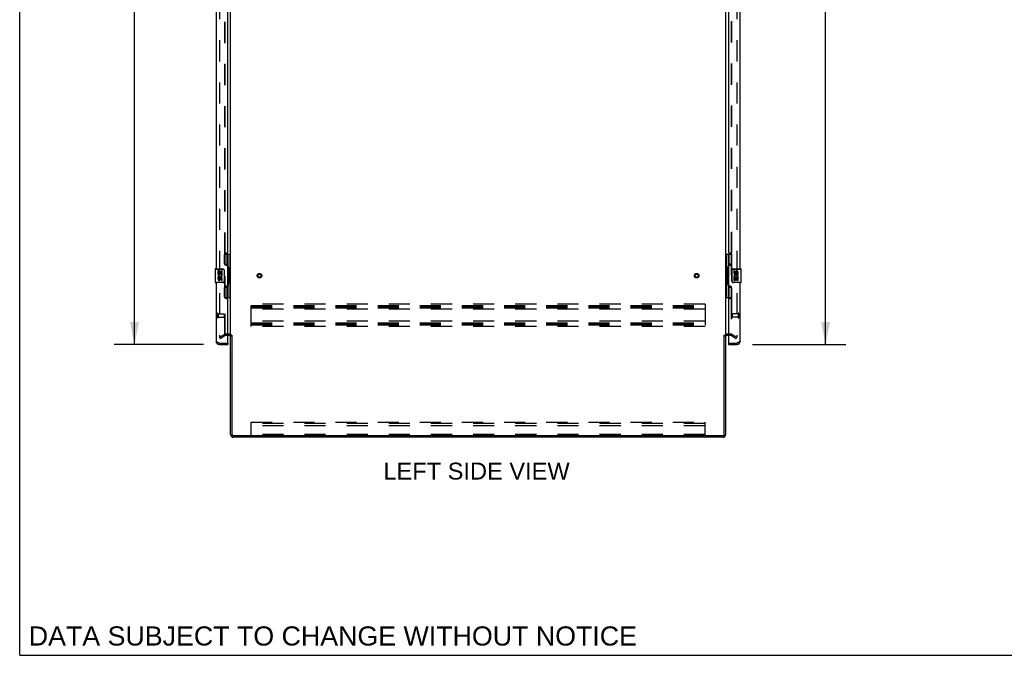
# Model space of a CAD drawing. Header units: inches. Extents: x 0 to 279, y 0 to 180.
# Tile 1 of 41: x 0 to 72, y 0 to 46. Entities that reach past the tile are written whole.
import ezdxf

# ---------------------------------------------------------------- set-up
doc = ezdxf.new("R2010")
doc.units = ezdxf.units.IN
doc.header["$LTSCALE"] = 15.327869
doc.header["$MEASUREMENT"] = 0
doc.linetypes.add('HIDDEN', pattern=[0.2, 0.1, -0.1])
doc.layers.get('0').update_dxf_attribs({"linetype": 'CONTINUOUS'})
for name, color, linetype in [('DEFAULT_2', 8, 'HIDDEN'), ('DIMENSIONS', 7, 'CONTINUOUS'), ('FRONT_SLAVE_DOOR_ASSEMBLY', 7, 'CONTINUOUS'), ('REAR_MASTER_DOOR_ASSEMBLY', 7, 'CONTINUOUS')]:
    doc.layers.add(name, color=color, linetype=linetype)
doc.styles.get("Standard").update_dxf_attribs({"font": 'arial.ttf'})
doc.dimstyles.new('DIMSTYLE_1', dxfattribs={"dimtxt": 1.229508, "dimasz": 1.639344, "dimexe": 0.09, "dimexo": 0.07, "dimgap": 0.0375, "dimtad": 0, "dimtih": 1, "dimtoh": 1, "dimzin": 4, "dimdsep": 46, "dimtxsty": 'Standard', "dimblk": '_FILLED', "dimblk1": '_FILLED', "dimblk2": '_FILLED', "dimcen": 0.09, "dimazin": 1, "dimtfac": 1, "dimtdec": 3, "dimtofl": 0, "dimtmove": 0, "dimatfit": 3, "dimldrblk": '_FILLED', "dimfxl": 0, "dimtolj": 1, "dimtzin": 4, "dimarcsym": 0})

# ---------------------------------------------------------------- blocks, each defined once
blk = doc.blocks.new('_FILLED')
at = {"color": 0, "linetype": 'ByBlock'}
blk.add_solid([(0, 0), (-1, 0.2), (-1, -0.2)], dxfattribs=at)
blk = doc.blocks.new('*D3')
at = {"layer": 'DIMENSIONS', "color": 2, "linetype": 'Continuous'}
for p, q in [((53.294, 85.119), (60.082, 85.119)), ((58.606, 85.119), (58.606, 56.847)), ((58.606, 22.619), (58.606, 50.699)), ((53.294, 22.619), (60.082, 22.619))]:
    blk.add_line(p, q, dxfattribs=at)
at = {"layer": 'DIMENSIONS', "color": 2, "linetype": 'Continuous', "xscale": 1.6393442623, "yscale": 1.6393442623, "zscale": 1.6393442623}
for p, rotation in [((58.606, 85.119), 90), ((58.606, 22.619), 270)]:
    blk.add_blockref('_FILLED', p, dxfattribs=dict(at, rotation=rotation))
at = {"layer": 'DIMENSIONS', "color": 2, "linetype": 'Continuous', "insert": (58.606, 56.232), "char_height": 1.2295, "width": 6.28923, "attachment_point": 2, "line_spacing_factor": 0.9}
blk.add_mtext('62.50\\PFRONT\\PDOORS', dxfattribs=at)
blk = doc.blocks.new('*D6')
at = {"layer": 'DIMENSIONS', "color": 2, "linetype": 'Continuous'}
for p, q in [((13.376, 85.119), (6.872, 85.119)), ((8.348, 85.119), (8.348, 56.73)), ((8.348, 22.619), (8.348, 50.583)), ((13.376, 22.619), (6.872, 22.619))]:
    blk.add_line(p, q, dxfattribs=at)
at = {"layer": 'DIMENSIONS', "color": 2, "linetype": 'Continuous', "xscale": 1.6393442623, "yscale": 1.6393442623, "zscale": 1.6393442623}
for p, rotation in [((8.348, 85.119), 90), ((8.348, 22.619), 270)]:
    blk.add_blockref('_FILLED', p, dxfattribs=dict(at, rotation=rotation))
at = {"layer": 'DIMENSIONS', "color": 2, "linetype": 'Continuous', "insert": (8.348, 56.116), "char_height": 1.2295, "width": 6.28923, "attachment_point": 2, "line_spacing_factor": 0.9}
blk.add_mtext('62.50\\PREAR\\PDOORS', dxfattribs=at)

msp = doc.modelspace()

# ---------------------------------------------------------------- linework, layer by layer
at = {"color": 7, "linetype": 'Continuous'}
for q in [(0, 180.328), (278.689, 0)]:
    msp.add_line((0, 0), q, dxfattribs=at)
at = {"color": 3, "linetype": 'Continuous'}
for p, q in [((15.335, 23.317), (15.335, 84.421)), ((51.335, 84.421), (51.335, 23.317)), ((14.915, 29.223), (14.915, 29.194)), ((14.931, 29.238), (14.931, 29.194)), ((51.74, 29.194), (51.74, 29.238)), ((51.756, 29.194), (51.756, 29.223)), ((14.915, 26.044), (14.915, 26.014)), ((14.931, 26.044), (14.931, 25.999)), ((51.74, 25.999), (51.74, 26.044)), ((51.756, 26.014), (51.756, 26.044)), ((15.25, 23.265), (15.131, 23.265)), ((15.335, 16.058), (15.335, 23.285)), ((15.439, 16.063), (15.439, 23.286)), ((51.231, 16.063), (51.231, 23.286)), ((51.335, 23.285), (51.335, 16.058)), ((51.539, 23.265), (51.42, 23.265)), ((51.146, 15.869), (15.524, 15.869)), ((51.141, 15.973), (15.529, 15.973))]:
    msp.add_line(p, q, dxfattribs=at)
for centre, radius, start, end in [((15.25, 23.18), 0.085, 0, 90), ((51.42, 23.18), 0.085, 90, 180), ((15.524, 16.058), 0.189, 180, 270), ((15.529, 16.063), 0.09, 180, 270), ((51.141, 16.063), 0.09, 270, 360), ((51.146, 16.058), 0.189, 270, 360)]:
    msp.add_arc(centre, radius, start, end, dxfattribs=at)
at = {"color": 7, "linetype": 'Continuous'}
for centre, radius, start, end in [((15.25, 23.18), 0.189, 34.02937, 46.48703), ((51.42, 23.18), 0.189, 133.51297, 145.97063), ((15.524, 16.058), 0.085, 183.75801, 266.24199), ((51.146, 16.058), 0.085, 273.75801, 356.24199)]:
    msp.add_arc(centre, radius, start, end, dxfattribs=at)
at = {"layer": 'DEFAULT_2', "color": 8, "linetype": 'HIDDEN'}
for p, q in [((14.523, 84.603), (14.523, 23.134)), ((52.148, 84.603), (52.148, 23.134)), ((14.915, 29.223), (14.915, 52.264)), ((14.931, 29.238), (14.931, 52.249)), ((51.74, 52.249), (51.74, 29.238)), ((51.756, 52.264), (51.756, 29.223)), ((14.915, 26.044), (14.915, 29.194)), ((14.931, 26.044), (14.931, 29.194)), ((51.74, 29.194), (51.74, 26.044)), ((51.756, 29.194), (51.756, 26.044)), ((14.915, 23.298), (14.915, 26.014)), ((14.931, 23.317), (14.931, 25.999)), ((51.74, 25.999), (51.74, 23.317)), ((51.756, 26.014), (51.756, 23.298)), ((49.835, 25.556), (16.835, 25.556)), ((16.835, 23.931), (16.835, 25.556)), ((16.835, 25.452), (49.835, 25.452)), ((16.835, 25.369), (49.835, 25.369)), ((16.835, 25.285), (49.835, 25.285)), ((49.835, 25.181), (16.835, 25.181)), ((49.835, 25.556), (49.835, 23.931)), ((49.835, 24.306), (16.835, 24.306)), ((16.835, 24.202), (49.835, 24.202)), ((16.835, 24.119), (49.835, 24.119)), ((16.835, 24.035), (49.835, 24.035)), ((49.835, 23.931), (16.835, 23.931)), ((14.523, 23.154), (14.863, 23.35)), ((14.575, 23.064), (14.523, 23.154)), ((14.575, 23.064), (14.915, 23.26)), ((15.25, 23.369), (14.931, 23.369)), ((15.131, 23.265), (14.931, 23.265)), ((51.74, 23.369), (51.42, 23.369)), ((51.74, 23.265), (51.539, 23.265)), ((51.756, 23.26), (52.096, 23.064)), ((51.808, 23.35), (52.148, 23.154)), ((52.096, 23.064), (52.148, 23.154)), ((16.835, 16.973), (49.835, 16.973)), ((16.835, 15.973), (16.835, 16.973)), ((49.835, 16.868), (16.835, 16.868)), ((49.835, 16.691), (16.835, 16.691)), ((49.835, 15.973), (49.835, 16.973)), ((49.835, 16.077), (16.835, 16.077))]:
    msp.add_line(p, q, dxfattribs=at)
for points in [[(14.523, 23.134), (14.523, 23.132), (14.523, 23.13), (14.524, 23.128), (14.525, 23.126), (14.525, 23.124), (14.527, 23.122), (14.528, 23.12), (14.529, 23.119), (14.531, 23.117), (14.533, 23.116), (14.535, 23.115), (14.536, 23.115)], [(14.54, 23.114), (14.538, 23.114), (14.536, 23.115)], [(14.548, 23.116), (14.546, 23.115), (14.544, 23.115), (14.542, 23.114), (14.54, 23.114), (14.54, 23.114)], [(52.131, 23.114), (52.13, 23.114), (52.128, 23.114), (52.126, 23.115), (52.125, 23.115), (52.123, 23.116)], [(52.148, 23.134), (52.148, 23.132), (52.147, 23.13), (52.147, 23.128), (52.146, 23.126), (52.145, 23.124), (52.144, 23.122), (52.143, 23.12), (52.141, 23.119), (52.14, 23.117), (52.138, 23.116), (52.136, 23.115), (52.134, 23.115), (52.132, 23.114), (52.131, 23.114)]]:
    msp.add_lwpolyline(points, dxfattribs=at)
for centre, radius in [((17.439, 27.619), 0.164), ((17.439, 27.619), 0.142), ((17.439, 27.619), 0.124), ((17.439, 27.619), 0.114), ((49.231, 27.619), 0.164), ((49.231, 27.619), 0.142), ((49.231, 27.619), 0.124), ((49.231, 27.619), 0.114)]:
    msp.add_circle(centre, radius, dxfattribs=at)
for centre, radius, start, end in [((14.931, 23.232), 0.137, 90, 120), ((14.931, 23.232), 0.033, 90, 120), ((15.25, 23.18), 0.189, 46.48703, 90), ((15.25, 23.18), 0.189, 0, 34.02937), ((51.42, 23.18), 0.189, 145.97063, 180), ((51.42, 23.18), 0.189, 90, 133.51297), ((51.74, 23.232), 0.137, 60, 90), ((51.74, 23.232), 0.033, 60, 90)]:
    msp.add_arc(centre, radius, start, end, dxfattribs=at)
at = {"layer": 'FRONT_SLAVE_DOOR_ASSEMBLY', "color": 3, "linetype": 'Continuous'}
for p, q in [((52.393, 28.119), (52.393, 53.369)), ((51.539, 52.161), (51.539, 29.326)), ((51.659, 29.266), (51.599, 29.266)), ((51.789, 28.516), (51.789, 29.136)), ((51.539, 28.326), (51.539, 26.911)), ((51.599, 28.386), (51.659, 28.386)), ((51.659, 26.851), (51.599, 26.851)), ((51.789, 26.101), (51.789, 26.721)), ((52.393, 22.865), (52.393, 27.119)), ((51.539, 25.911), (51.539, 22.743)), ((51.599, 25.971), (51.659, 25.971)), ((51.539, 22.619), (52.147, 22.619)), ((51.559, 22.723), (52.147, 22.723)), ((52.179, 22.735), (52.147, 22.723))]:
    msp.add_line(p, q, dxfattribs=at)
at = {"layer": 'FRONT_SLAVE_DOOR_ASSEMBLY', "color": 7, "linetype": 'Continuous'}
for p, q in [((51.335, 29.194), (51.776, 29.194)), ((51.374, 29.194), (51.374, 28.169)), ((51.512, 29.194), (51.512, 26.044)), ((51.599, 28.459), (51.599, 29.194)), ((51.739, 29.194), (51.739, 28.414)), ((51.353, 28.169), (51.475, 28.169)), ((51.353, 28.169), (51.353, 27.069)), ((51.397, 27.069), (51.397, 28.169)), ((51.475, 28.199), (51.475, 28.219)), ((51.475, 27.069), (51.475, 28.169)), ((51.739, 28.459), (51.512, 28.459)), ((51.798, 28.019), (51.806, 28.019)), ((51.798, 27.219), (51.798, 28.019)), ((51.806, 27.219), (51.806, 28.019)), ((51.896, 28.104), (52.453, 28.104)), ((51.898, 28.119), (52.438, 28.119)), ((51.934, 28.119), (51.934, 28.104)), ((51.999, 27.964), (51.936, 27.964)), ((51.936, 27.964), (51.936, 27.828)), ((51.999, 27.828), (51.999, 27.964)), ((52.19, 28.119), (52.19, 28.104)), ((52.453, 27.134), (52.453, 28.104)), ((51.798, 27.219), (51.806, 27.219)), ((51.954, 27.503), (51.936, 27.503)), ((51.936, 27.503), (51.936, 27.273)), ((51.936, 27.273), (51.999, 27.273)), ((51.989, 27.503), (52.016, 27.522)), ((51.989, 27.503), (52.25, 27.503)), ((51.999, 27.44), (52.064, 27.44)), ((51.999, 27.273), (51.999, 27.44)), ((52.064, 27.891), (52.064, 27.822)), ((52.064, 27.44), (52.064, 27.304)), ((52.064, 27.304), (52.125, 27.304)), ((52.125, 27.828), (52.125, 27.87)), ((52.125, 27.44), (52.187, 27.44)), ((52.125, 27.304), (52.125, 27.44)), ((52.18, 27.539), (52.237, 27.514)), ((52.187, 27.87), (52.187, 27.734)), ((52.187, 27.734), (52.25, 27.734)), ((52.187, 27.44), (52.187, 27.273)), ((52.187, 27.273), (52.25, 27.273)), ((52.25, 27.734), (52.25, 27.87)), ((52.25, 27.273), (52.25, 27.503)), ((51.353, 27.069), (51.475, 27.069)), ((51.374, 27.069), (51.374, 26.044)), ((51.475, 27.018), (51.475, 27.038)), ((51.512, 26.779), (51.739, 26.779)), ((51.599, 26.044), (51.599, 26.779)), ((51.739, 26.824), (51.739, 26.044)), ((52.453, 27.134), (51.896, 27.134)), ((52.438, 27.119), (51.898, 27.119)), ((51.934, 27.119), (51.934, 27.134)), ((52.19, 27.119), (52.19, 27.134)), ((51.335, 26.044), (51.776, 26.044)), ((51.539, 22.723), (51.559, 22.723)), ((51.539, 22.723), (51.539, 22.619))]:
    msp.add_line(p, q, dxfattribs=at)
at = {"layer": 'FRONT_SLAVE_DOOR_ASSEMBLY', "color": 8, "linetype": 'HIDDEN'}
for p, q in [((51.789, 24.837), (51.789, 24.609)), ((52.246, 24.847), (51.799, 24.847)), ((51.799, 24.847), (51.799, 24.599)), ((52.246, 24.599), (51.799, 24.599)), ((52.246, 24.865), (52.246, 24.581)), ((52.289, 24.865), (52.289, 24.581))]:
    msp.add_line(p, q, dxfattribs=at)
at = {"layer": 'FRONT_SLAVE_DOOR_ASSEMBLY', "color": 7, "linetype": 'Continuous'}
for points in [[(51.512, 28.435), (51.512, 28.432), (51.513, 28.428), (51.514, 28.424), (51.515, 28.42), (51.517, 28.415), (51.519, 28.41), (51.521, 28.404), (51.524, 28.398), (51.528, 28.392), (51.532, 28.385), (51.536, 28.377), (51.541, 28.37), (51.546, 28.361), (51.548, 28.358)], [(51.798, 28.019), (51.799, 28.025), (51.799, 28.031), (51.8, 28.037), (51.801, 28.043), (51.803, 28.049), (51.805, 28.055)], [(51.806, 28.019), (51.806, 28.023), (51.806, 28.027), (51.807, 28.032), (51.808, 28.037), (51.809, 28.042), (51.811, 28.047), (51.813, 28.052), (51.816, 28.058), (51.819, 28.064), (51.823, 28.069), (51.828, 28.075), (51.833, 28.08), (51.84, 28.085), (51.847, 28.09), (51.855, 28.094), (51.863, 28.098), (51.871, 28.1), (51.879, 28.102), (51.888, 28.103), (51.896, 28.104)], [(51.898, 28.119), (51.898, 28.119), (51.898, 28.118), (51.897, 28.117), (51.897, 28.116), (51.897, 28.114), (51.896, 28.113), (51.896, 28.11), (51.896, 28.108), (51.896, 28.106), (51.896, 28.104)], [(51.805, 27.183), (51.803, 27.188), (51.801, 27.194), (51.8, 27.2), (51.799, 27.206), (51.799, 27.212), (51.798, 27.219)], [(51.896, 27.134), (51.888, 27.134), (51.879, 27.135), (51.871, 27.137), (51.863, 27.14), (51.855, 27.143), (51.847, 27.147), (51.84, 27.152), (51.833, 27.157), (51.828, 27.163), (51.823, 27.168), (51.819, 27.174), (51.816, 27.179), (51.813, 27.185), (51.811, 27.19), (51.809, 27.195), (51.808, 27.2), (51.807, 27.205), (51.806, 27.21), (51.806, 27.214), (51.806, 27.219)], [(51.548, 26.88), (51.546, 26.876), (51.541, 26.868), (51.536, 26.86), (51.532, 26.853), (51.528, 26.846), (51.524, 26.839), (51.521, 26.833), (51.519, 26.828), (51.517, 26.823), (51.515, 26.818), (51.514, 26.813), (51.513, 26.809), (51.512, 26.806), (51.512, 26.802)], [(51.898, 27.119), (51.898, 27.119), (51.898, 27.119), (51.897, 27.12), (51.897, 27.122), (51.897, 27.123), (51.896, 27.125), (51.896, 27.127), (51.896, 27.129), (51.896, 27.131), (51.896, 27.134)]]:
    msp.add_lwpolyline(points, dxfattribs=at)
at = {"layer": 'FRONT_SLAVE_DOOR_ASSEMBLY', "color": 3, "linetype": 'Continuous'}
msp.add_lwpolyline([(52.393, 22.865), (52.393, 22.859), (52.391, 22.853), (52.389, 22.847), (52.385, 22.841), (52.38, 22.835), (52.375, 22.83), (52.368, 22.824), (52.36, 22.818), (52.352, 22.812), (52.342, 22.806), (52.332, 22.8), (52.321, 22.794), (52.309, 22.788), (52.297, 22.782), (52.284, 22.776), (52.27, 22.77), (52.256, 22.764), (52.241, 22.758), (52.226, 22.752), (52.211, 22.746), (52.195, 22.74), (52.179, 22.735)], dxfattribs=at)
for centre, radius, start, end in [((51.599, 29.326), 0.06, 180, 270), ((51.659, 29.136), 0.13, 0, 90), ((51.599, 28.326), 0.06, 90, 180), ((51.659, 28.516), 0.13, 270, 360), ((51.599, 26.911), 0.06, 180, 270), ((51.659, 26.721), 0.13, 0, 90), ((51.599, 25.911), 0.06, 90, 180), ((51.659, 26.101), 0.13, 270, 360), ((51.559, 22.743), 0.02, 180, 270), ((52.147, 22.865), 0.246, 270, 360)]:
    msp.add_arc(centre, radius, start, end, dxfattribs=at)
at = {"layer": 'FRONT_SLAVE_DOOR_ASSEMBLY', "color": 7, "linetype": 'Continuous'}
for centre, radius, start, end in [((51.898, 28.019), 0.1, 90, 158.80036), ((52.156, 27.87), 0.0943, 68.69989, 167.43379), ((52.156, 27.87), 0.0943, 0, 68.67039), ((52.438, 28.104), 0.015, 0, 90), ((52.03, 27.828), 0.0943, 180, 360), ((52.09, 27.576), 0.154, 161.41988, 206.19629), ((52.093, 27.577), 0.157, 336.59665, 161.87913), ((52.093, 27.577), 0.157, 205.73705, 207.8532), ((52.03, 27.828), 0.0314, 180, 261.22946), ((52.093, 27.577), 0.0943, 336.59665, 215.11217), ((52.03, 27.833), 0.0362, 263.42855, 341.76278), ((52.156, 27.87), 0.0314, 0, 180.04847), ((51.898, 27.219), 0.1, 201.20502, 270), ((52.438, 27.134), 0.015, 270, 360), ((52.147, 22.865), 0.142, 270, 311.36699), ((52.229, 23.009), 0.26, 267.37299, 270)]:
    msp.add_arc(centre, radius, start, end, dxfattribs=at)
at = {"layer": 'FRONT_SLAVE_DOOR_ASSEMBLY', "color": 8, "linetype": 'HIDDEN'}
for centre, radius, start, end in [((51.799, 24.837), 0.01, 90, 180), ((51.799, 24.609), 0.01, 180, 270), ((52.268, 24.865), 0.0215, 0, 180), ((52.268, 24.581), 0.0215, 180, 360)]:
    msp.add_arc(centre, radius, start, end, dxfattribs=at)
at = {"layer": 'FRONT_SLAVE_DOOR_ASSEMBLY', "color": 7, "linetype": 'Continuous'}
for centre, start_param, end_param in [((51.579, 28.209), 0.699287, 1.51401), ((51.579, 28.209), -4.655602, -3.84088), ((51.579, 27.028), 0.699287, 1.51401), ((51.579, 27.028), -4.655602, -3.84088)]:
    msp.add_ellipse(centre, major_axis=(0, 0.18), ratio=0.579493, start_param=start_param, end_param=end_param, dxfattribs=at)
at = {"layer": 'REAR_MASTER_DOOR_ASSEMBLY', "color": 3, "linetype": 'Continuous'}
for p, q in [((14.277, 53.369), (14.277, 28.119)), ((15.131, 29.326), (15.131, 52.161)), ((14.881, 29.136), (14.881, 28.516)), ((15.071, 29.266), (15.011, 29.266)), ((15.011, 28.386), (15.071, 28.386)), ((15.131, 26.911), (15.131, 28.326)), ((14.277, 27.119), (14.277, 22.865)), ((14.881, 26.721), (14.881, 26.101)), ((15.071, 26.851), (15.011, 26.851)), ((15.011, 25.971), (15.071, 25.971)), ((15.131, 22.743), (15.131, 25.911)), ((14.524, 22.723), (15.111, 22.723)), ((14.524, 22.619), (15.131, 22.619))]:
    msp.add_line(p, q, dxfattribs=at)
at = {"layer": 'REAR_MASTER_DOOR_ASSEMBLY', "color": 7, "linetype": 'Continuous'}
for p, q in [((14.895, 29.194), (15.335, 29.194)), ((14.931, 28.414), (14.931, 29.194)), ((15.072, 29.194), (15.072, 28.459)), ((15.158, 26.044), (15.158, 29.194)), ((15.296, 28.169), (15.296, 29.194)), ((14.217, 28.104), (14.775, 28.104)), ((14.217, 28.104), (14.217, 27.134)), ((14.232, 28.119), (14.772, 28.119)), ((14.483, 27.964), (14.42, 27.964)), ((14.42, 27.964), (14.42, 27.734)), ((14.48, 28.119), (14.48, 28.104)), ((14.483, 27.797), (14.483, 27.964)), ((14.607, 27.933), (14.546, 27.933)), ((14.546, 27.933), (14.546, 27.797)), ((14.607, 27.797), (14.607, 27.933)), ((14.735, 27.964), (14.672, 27.964)), ((14.672, 27.964), (14.672, 27.797)), ((14.735, 27.734), (14.735, 27.964)), ((14.737, 28.119), (14.737, 28.104)), ((14.872, 28.019), (14.865, 28.019)), ((14.865, 28.019), (14.865, 27.219)), ((14.872, 28.019), (14.872, 27.219)), ((14.931, 28.459), (15.158, 28.459)), ((15.195, 28.219), (15.195, 28.199)), ((15.318, 28.169), (15.195, 28.169)), ((15.195, 28.169), (15.195, 27.069)), ((15.274, 28.169), (15.274, 27.069)), ((15.318, 27.069), (15.318, 28.169)), ((14.42, 27.734), (14.682, 27.734)), ((14.483, 27.504), (14.42, 27.504)), ((14.42, 27.504), (14.42, 27.367)), ((14.491, 27.698), (14.433, 27.723)), ((14.546, 27.797), (14.483, 27.797)), ((14.483, 27.367), (14.483, 27.504)), ((14.546, 27.409), (14.546, 27.367)), ((14.672, 27.797), (14.607, 27.797)), ((14.607, 27.347), (14.607, 27.416)), ((14.682, 27.734), (14.655, 27.715)), ((14.672, 27.409), (14.672, 27.273)), ((14.672, 27.273), (14.735, 27.273)), ((14.716, 27.734), (14.735, 27.734)), ((14.735, 27.273), (14.735, 27.409)), ((14.872, 27.219), (14.865, 27.219)), ((14.775, 27.134), (14.217, 27.134)), ((14.772, 27.119), (14.232, 27.119)), ((14.48, 27.119), (14.48, 27.134)), ((14.737, 27.119), (14.737, 27.134)), ((14.931, 26.044), (14.931, 26.824)), ((14.931, 26.779), (15.158, 26.779)), ((15.072, 26.779), (15.072, 26.044)), ((15.318, 27.069), (15.195, 27.069)), ((15.195, 27.038), (15.195, 27.018)), ((15.296, 26.044), (15.296, 27.069)), ((14.895, 26.044), (15.335, 26.044)), ((15.111, 22.723), (15.131, 22.723)), ((15.131, 22.723), (15.131, 22.619))]:
    msp.add_line(p, q, dxfattribs=at)
at = {"layer": 'REAR_MASTER_DOOR_ASSEMBLY', "color": 8, "linetype": 'HIDDEN'}
for p, q in [((14.381, 24.865), (14.381, 24.581)), ((14.424, 24.865), (14.424, 24.581)), ((14.424, 24.847), (14.871, 24.847)), ((14.424, 24.599), (14.871, 24.599)), ((14.871, 24.847), (14.871, 24.599)), ((14.881, 24.837), (14.881, 24.609))]:
    msp.add_line(p, q, dxfattribs=at)
at = {"layer": 'REAR_MASTER_DOOR_ASSEMBLY', "color": 7, "linetype": 'Continuous'}
for points in [[(14.772, 28.119), (14.773, 28.119), (14.773, 28.118), (14.773, 28.117), (14.774, 28.116), (14.774, 28.114), (14.774, 28.113), (14.774, 28.11), (14.774, 28.108), (14.775, 28.106), (14.775, 28.104)], [(14.775, 28.104), (14.783, 28.103), (14.792, 28.102), (14.8, 28.1), (14.808, 28.098), (14.816, 28.094), (14.824, 28.09), (14.831, 28.085), (14.837, 28.08), (14.843, 28.075), (14.847, 28.069), (14.851, 28.063), (14.855, 28.058), (14.858, 28.052), (14.86, 28.047), (14.862, 28.042), (14.863, 28.037), (14.864, 28.032), (14.865, 28.027), (14.865, 28.023), (14.865, 28.019)], [(14.866, 28.055), (14.868, 28.049), (14.869, 28.043), (14.871, 28.037), (14.871, 28.031), (14.872, 28.025), (14.872, 28.019)], [(15.122, 28.358), (15.125, 28.361), (15.13, 28.37), (15.135, 28.377), (15.139, 28.385), (15.143, 28.392), (15.146, 28.398), (15.149, 28.404), (15.152, 28.41), (15.154, 28.415), (15.155, 28.42), (15.157, 28.424), (15.158, 28.428), (15.158, 28.432), (15.158, 28.435)], [(14.865, 27.219), (14.865, 27.214), (14.865, 27.21), (14.864, 27.205), (14.863, 27.2), (14.862, 27.195), (14.86, 27.19), (14.858, 27.185), (14.855, 27.179), (14.851, 27.174), (14.847, 27.168), (14.843, 27.163), (14.837, 27.157), (14.831, 27.152), (14.824, 27.147), (14.816, 27.143), (14.808, 27.14), (14.8, 27.137), (14.791, 27.135), (14.783, 27.134), (14.775, 27.134)], [(14.872, 27.219), (14.872, 27.212), (14.871, 27.206), (14.871, 27.2), (14.869, 27.194), (14.868, 27.188), (14.866, 27.183)], [(14.772, 27.119), (14.773, 27.119), (14.773, 27.119), (14.773, 27.12), (14.774, 27.122), (14.774, 27.123), (14.774, 27.125), (14.774, 27.127), (14.774, 27.129), (14.775, 27.131), (14.775, 27.134)], [(15.158, 26.802), (15.158, 26.806), (15.158, 26.809), (15.157, 26.813), (15.155, 26.818), (15.154, 26.823), (15.152, 26.828), (15.149, 26.833), (15.146, 26.839), (15.143, 26.846), (15.139, 26.853), (15.135, 26.86), (15.13, 26.868), (15.125, 26.876), (15.122, 26.88)]]:
    msp.add_lwpolyline(points, dxfattribs=at)
at = {"layer": 'REAR_MASTER_DOOR_ASSEMBLY', "color": 3, "linetype": 'Continuous'}
msp.add_lwpolyline([(14.277, 22.865), (14.278, 22.859), (14.279, 22.853), (14.282, 22.847), (14.286, 22.841), (14.29, 22.835), (14.296, 22.83), (14.303, 22.824), (14.31, 22.818), (14.319, 22.812), (14.328, 22.806), (14.338, 22.8), (14.35, 22.794), (14.361, 22.788), (14.374, 22.782), (14.387, 22.776), (14.401, 22.77), (14.415, 22.764), (14.429, 22.758), (14.445, 22.752), (14.46, 22.746), (14.476, 22.74), (14.492, 22.735), (14.524, 22.723)], dxfattribs=at)
for centre, radius, start, end in [((15.011, 29.136), 0.13, 90, 180), ((15.071, 29.326), 0.06, 270, 360), ((15.011, 28.516), 0.13, 180, 270), ((15.071, 28.326), 0.06, 0, 90), ((15.011, 26.721), 0.13, 90, 180), ((15.071, 26.911), 0.06, 270, 360), ((15.011, 26.101), 0.13, 180, 270), ((15.071, 25.911), 0.06, 0, 90), ((14.524, 22.865), 0.246, 180, 270), ((15.111, 22.743), 0.02, 270, 360)]:
    msp.add_arc(centre, radius, start, end, dxfattribs=at)
at = {"layer": 'REAR_MASTER_DOOR_ASSEMBLY', "color": 7, "linetype": 'Continuous'}
for centre, radius, start, end in [((14.232, 28.104), 0.015, 90, 180), ((14.772, 28.019), 0.1, 21.20502, 90), ((14.577, 27.661), 0.157, 156.59665, 341.87913), ((14.515, 27.367), 0.0943, 180, 248.67039), ((14.515, 27.367), 0.0943, 248.69989, 347.43379), ((14.577, 27.661), 0.0943, 156.59665, 35.11217), ((14.515, 27.367), 0.0314, 180, 0.04847), ((14.64, 27.409), 0.0943, 0, 180), ((14.641, 27.404), 0.0362, 83.42855, 161.76278), ((14.64, 27.409), 0.0314, 0, 81.22946), ((14.577, 27.661), 0.157, 25.73705, 27.8532), ((14.581, 27.661), 0.154, 341.41988, 26.19629), ((14.232, 27.134), 0.015, 180, 270), ((14.772, 27.219), 0.1, 270, 338.80036), ((14.524, 22.865), 0.142, 228.63301, 270), ((14.441, 23.009), 0.26, 270, 272.61143)]:
    msp.add_arc(centre, radius, start, end, dxfattribs=at)
at = {"layer": 'REAR_MASTER_DOOR_ASSEMBLY', "color": 8, "linetype": 'HIDDEN'}
for centre, radius, start, end in [((14.403, 24.865), 0.0215, 0, 180), ((14.403, 24.581), 0.0215, 180, 360), ((14.871, 24.837), 0.01, 0, 90), ((14.871, 24.609), 0.01, 270, 360)]:
    msp.add_arc(centre, radius, start, end, dxfattribs=at)
at = {"layer": 'REAR_MASTER_DOOR_ASSEMBLY', "color": 7, "linetype": 'Continuous'}
for centre, start_param, end_param in [((15.091, 28.209), -1.51401, -0.699287), ((15.091, 28.209), -2.442306, -1.627583), ((15.091, 27.028), -1.51401, -0.699287), ((15.091, 27.028), -2.442306, -1.627583)]:
    msp.add_ellipse(centre, major_axis=(0, 0.18), ratio=0.579493, start_param=start_param, end_param=end_param, dxfattribs=at)

# ---------------------------------------------------------------- texts
at = {"layer": 'DIMENSIONS', "color": 2, "linetype": 'Continuous', "attachment_point": 2, "line_spacing_factor": 0.9}
for s, insert, char_height, width in [('LEFT SIDE VIEW', (33.221, 14.02), 1.22951, 13.52002), ('DATA SUBJECT TO CHANGE WITHOUT NOTICE', (22.774, 2.104), 1.39344, 44.14468)]:
    msp.add_mtext(s, dxfattribs=dict(at, insert=insert, char_height=char_height, width=width))

# ---------------------------------------------------------------- dimensions: what is measured, and where the dimension line sits
at = {"layer": 'DIMENSIONS', "color": 2, "linetype": 'Continuous'}
for base, p1, p2, text, picture, middle in [((8.348, 85.119), (13.446, 22.619), (13.446, 85.119), '<>\\PREAR\\PDOORS', '*D6', (8.348, 53.657)), ((58.606, 85.119), (53.224, 22.619), (53.224, 85.119), '<>\\PFRONT\\PDOORS', '*D3', (58.606, 53.773))]:
    dim = msp.add_linear_dim(base=base, p1=p1, p2=p2, angle=90, text=text, dimstyle='DIMSTYLE_1', dxfattribs=at)
    dim.commit()
    dim.dimension.update_dxf_attribs({"geometry": picture, "text_midpoint": middle, "dimtype": 160})

doc.saveas('drawing.dxf')
